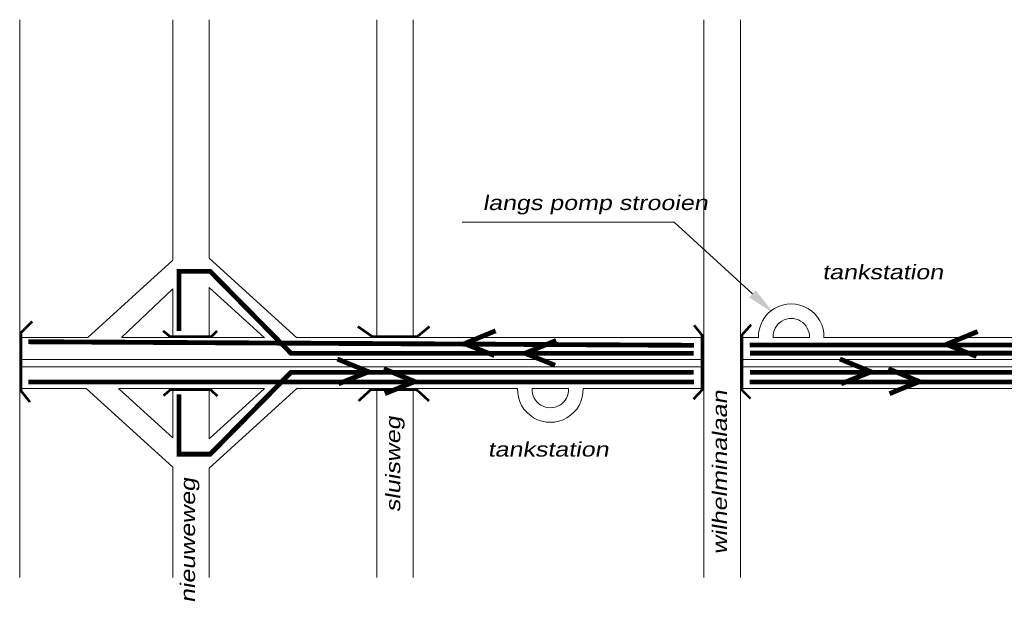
# Model space of a CAD drawing. Header units: metres. Extents: x 534 to 2631, y -2348 to -1484.
# Tile 6 of 13: x 1576 to 1678, y -1872 to -1812. Entities that reach past the tile are written whole.
import ezdxf

# ---------------------------------------------------------------- set-up
doc = ezdxf.new("R2010")
doc.units = ezdxf.units.M
doc.layers.get('0').update_dxf_attribs({"lineweight": 0})
for name, color, linetype, lineweight in [('STROOI', 7, 'Continuous', 0), ('Strooi WEL', 90, 'Continuous', 0), ('Text', 7, 'Continuous', 0)]:
    doc.layers.add(name, color=color, linetype=linetype, lineweight=lineweight)
doc.styles.add('ISO25', font='ARIALN.TTF', dxfattribs={"width": 1.5, "oblique": 10})

msp = doc.modelspace()

# ---------------------------------------------------------------- linework, layer by layer
at = {"color": 0, "ltscale": 0.5}
for p, q in [((1592.13, -1836.95), (1583.35, -1844.93)), ((1592.13, -1839.89), (1586.84, -1844.93))]:
    msp.add_line(p, q, dxfattribs=at)
at = {"layer": 'STROOI', "color": 7}
for p, q in [((1576.34, -1844.93), (1576.34, -1812.14)), ((1592.13, -1836.95), (1592.13, -1812.14)), ((1595.88, -1836.73), (1595.88, -1812.14)), ((1613.17, -1844.93), (1613.17, -1812.14)), ((1616.92, -1844.93), (1616.92, -1812.14)), ((1646.92, -1869.66), (1646.92, -1812.14)), ((1650.67, -1858.38), (1650.67, -1812.14)), ((1595.88, -1836.73), (1604.92, -1844.94)), ((1592.13, -1844.93), (1592.13, -1839.89)), ((1595.88, -1844.93), (1595.88, -1839.77)), ((1595.88, -1839.77), (1601.57, -1844.94)), ((1576.34, -1869.66), (1576.34, -1844.93)), ((1583.35, -1844.93), (1576.34, -1844.93)), ((1601.56, -1844.93), (1586.84, -1844.93)), ((1646.92, -1844.93), (1604.91, -1844.93)), ((1652.54, -1844.93), (1650.67, -1844.93)), ((1657.79, -1844.93), (1654.05, -1844.93)), ((1716.98, -1844.93), (1659.3, -1844.93)), ((1646.92, -1847.18), (1576.34, -1847.18)), ((1769.73, -1847.18), (1650.67, -1847.18)), ((1646.92, -1847.93), (1576.34, -1847.93)), ((1771.01, -1847.93), (1650.67, -1847.93)), ((1583.18, -1850.18), (1576.34, -1850.18)), ((1576.34, -1855.35), (1576.34, -1850.18)), ((1592.13, -1858.29), (1583.18, -1850.18)), ((1601.57, -1850.18), (1586.53, -1850.18)), ((1592.13, -1855.26), (1586.53, -1850.18)), ((1592.13, -1855.26), (1592.13, -1850.18)), ((1595.88, -1858.39), (1604.92, -1850.18)), ((1595.88, -1855.35), (1601.57, -1850.18)), ((1595.88, -1855.35), (1595.88, -1850.18)), ((1627.7, -1850.18), (1604.92, -1850.18)), ((1613.17, -1869.66), (1613.17, -1850.18)), ((1616.92, -1869.66), (1616.92, -1850.18)), ((1632.95, -1850.18), (1629.2, -1850.18)), ((1646.92, -1850.18), (1634.45, -1850.18)), ((1650.67, -1869.66), (1650.67, -1850.18)), ((1716.96, -1850.18), (1650.67, -1850.18)), ((1650.67, -1859.11), (1650.67, -1850.18)), ((1592.13, -1869.66), (1592.13, -1858.29)), ((1595.88, -1869.66), (1595.88, -1858.39))]:
    msp.add_line(p, q, dxfattribs=at)
at = {"layer": 'STROOI', "color": 7, "const_width": 0.263}
for points in [[(1577.39, -1851.57), (1576.46, -1850.41), (1576.46, -1844.41), (1577.62, -1843.25)], [(1596.7, -1844.23), (1596.12, -1844.81), (1591.84, -1844.81), (1591.12, -1844.23)], [(1618.61, -1843.78), (1617.34, -1844.82), (1612.71, -1844.82), (1611.21, -1843.78)], [(1645.83, -1851.28), (1646.71, -1850.34), (1646.71, -1844.65), (1645.9, -1843.65)], [(1651.72, -1851.22), (1650.84, -1850.34), (1650.84, -1844.65), (1651.78, -1843.59)], [(1596.74, -1850.96), (1596.02, -1850.29), (1591.89, -1850.29), (1591.17, -1850.91)], [(1618.56, -1851.46), (1617.29, -1850.3), (1612.55, -1850.3), (1611.28, -1851.46)]]:
    msp.add_lwpolyline(points, dxfattribs=at)
at = {"layer": 'STROOI', "color": 7}
for centre, radius, start, end in [((1655.92, -1844.83), 3.38, 358.2767, 181.7233), ((1655.92, -1844.83), 1.88, 356.8969, 183.1031), ((1631.07, -1850.28), 3.38, 178.2767, 1.7233), ((1631.07, -1850.28), 1.88, 176.8969, 3.1031)]:
    msp.add_arc(centre, radius, start, end, dxfattribs=at)
at = {"layer": 'Strooi WEL', "color": 5, "const_width": 0.5}
for points in [[(1592.77, -1844.26), (1592.77, -1838.09), (1595.98, -1838.09), (1604.32, -1846.54), (1645.84, -1846.54)], [(1631.68, -1845.22), (1628.47, -1846.54), (1631.56, -1847.78)], [(1651.66, -1846.53), (1723.99, -1846.53), (1729.09, -1845.7), (1765.26, -1845.7)], [(1609.1, -1847.13), (1612.32, -1848.45), (1609.22, -1849.69)], [(1660.94, -1847.13), (1664.16, -1848.45), (1661.06, -1849.69)], [(1592.77, -1850.77), (1592.77, -1856.95), (1595.98, -1856.95), (1604.32, -1848.5), (1645.84, -1848.5)], [(1651.66, -1848.5), (1723.99, -1848.5), (1729.09, -1849.33), (1761.35, -1849.33)]]:
    msp.add_lwpolyline(points, dxfattribs=at)
at = {"layer": 'Strooi WEL', "const_width": 0.5}
for points in [[(1651.62, -1845.68), (1718.61, -1845.68), (1725.87, -1842.81), (1760.17, -1842.81)], [(1625.43, -1844.22), (1622.22, -1845.55), (1625.31, -1846.78)], [(1675.15, -1844.3), (1671.93, -1845.62), (1675.03, -1846.86)], [(1577.24, -1845.35), (1645.89, -1845.72)], [(1613.88, -1848.14), (1617.1, -1849.46), (1614, -1850.7)], [(1665.94, -1848.14), (1669.15, -1849.46), (1666.06, -1850.7)], [(1577.24, -1849.5), (1645.89, -1849.5)], [(1651.62, -1849.5), (1718.61, -1849.5), (1725.87, -1852.37), (1768.76, -1852.37)]]:
    msp.add_lwpolyline(points, dxfattribs=at)
at = {"layer": 'Text'}
for p, q in [((1623.46, -1833.03), (1621.96, -1833.03)), ((1643.85, -1833.03), (1623.46, -1833.03)), ((1651.92, -1840.41), (1643.85, -1833.03))]:
    msp.add_line(p, q, dxfattribs=at)
msp.add_solid([(1652.26, -1840.04), (1651.58, -1840.78), (1654.13, -1842.43)], dxfattribs=at)

# ---------------------------------------------------------------- texts
at = {"layer": 'Text', "style": 'ISO25', "oblique": 10, "width": 1.5}
for s, p in [('langs pomp strooien', (1624.09, -1831.77)), ('tankstation', (1659.12, -1838.91)), ('tankstation', (1624.61, -1857.19))]:
    msp.add_text(s, height=1.5, dxfattribs=at).set_placement(p)
for s, p in [('wilhelminalaan', (1649.29, -1867.28)), ('sluisweg', (1615.59, -1862.93)), ('nieuweweg', (1594.42, -1872.29))]:
    msp.add_text(s, height=1.5, rotation=90, dxfattribs=at).set_placement(p)

doc.saveas('drawing.dxf')
